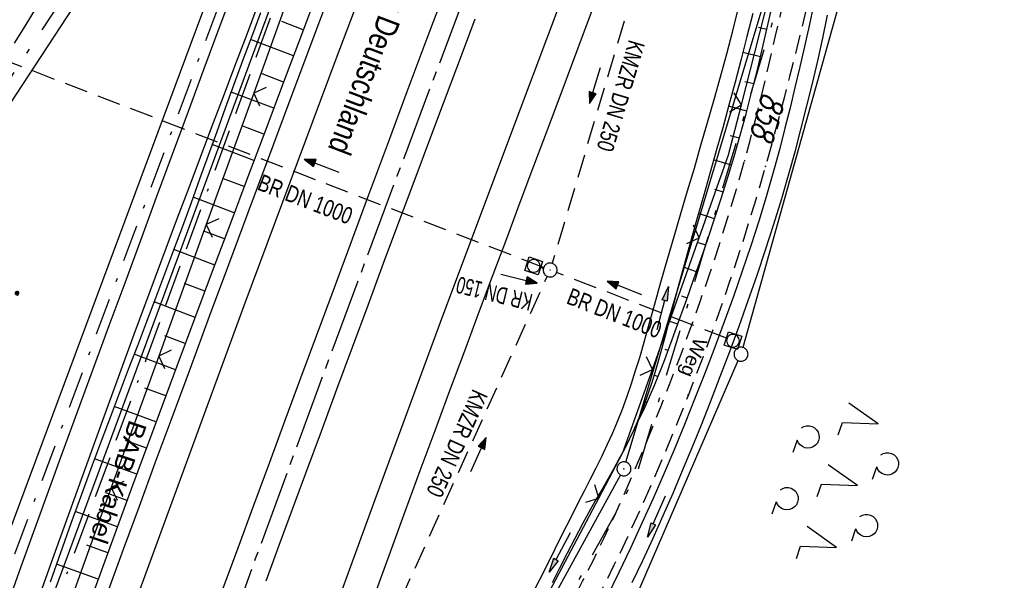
# Model space of a CAD drawing. Extents: x 511997 to 512565, y 475430 to 476399.
# Tile 18 of 32: x 512274 to 512380, y 475921 to 475981. Entities that reach past the tile are written whole.
import ezdxf
from ezdxf.enums import TextEntityAlignment as Align

# ---------------------------------------------------------------- set-up
doc = ezdxf.new("R2010")
doc.units = 0
doc.header["$LTSCALE"] = 10
doc.header["$MEASUREMENT"] = 0
for name, pattern in [('ACAD_ISO16W100', [73, 15, -6.5, 15, -6.5, 15, -7, 1, -7]), ('ACHSE', [5.5, 4, -0.5, 0.5, -0.5]), ('AUSGEZOGEN', [0]), ('LT00', [0]), ('LT08', [0.42, 0.2, -0.1, 0.02, -0.1]), ('LT11', [0.3, 0.2, -0.1]), ('STRICHLINIE2', [0.375, 0.25, -0.125])]:
    doc.linetypes.add(name, pattern=pattern)
doc.layers.get('0').update_dxf_attribs({"linetype": 'LT00'})
for name, color, linetype in [('-AX-020', 250, 'ACHSE'), ('-Halt-Pfeil', 4, 'LT00'), ('-Haltung', 182, 'STRICHLINIE2'), ('-Haltungsbeschriftung', 182, 'LT00'), ('BAB-KABEL', 220, 'ACAD_ISO16W100'), ('BAB-KABEL_TEXT', 221, 'Continuous'), ('BRD', 255, 'Continuous'), ('DFK_AB_L', 21, 'LT00'), ('DFK_AB_P', 7, 'LT00'), ('DFK_FLUR_NR', 250, 'LT00'), ('DFK_GZPKT', 250, 'LT00'), ('DFK_KATASTER', 250, 'LT00'), ('DFK_NUTZUNG', 250, 'LT00'), ('FELDWEG_TEXT', 1, 'Continuous'), ('GEMEINDEGRENZE', 3, 'LT08'), ('PFEIL', 140, 'AUSGEZOGEN'), ('STROM_UNTER', 80, 'LT08'), ('V89_AFBR_BAB', 250, 'LT00'), ('V89_BOESCH', 250, 'LT00'), ('V89_BOSCHUNG', 250, 'LT00'), ('V89_FELDWEG', 250, 'LT11'), ('V89_GRABEN', 250, 'LT00'), ('V89_KA_MULD', 182, 'LT00'), ('V89_KA_PRUF', 182, 'LT00'), ('V89_LD_MARK', 250, 'LT00'), ('V89_ZAUN', 40, 'LT00')]:
    doc.layers.add(name, color=color, linetype=linetype)
doc.styles.add('Beschrift', font='ARIAL.TTF')
doc.styles.add('Haltungsbeschriftung', font='ARIAL.TTF', dxfattribs={"width": 0.75})
doc.styles.get("Standard").update_dxf_attribs({"font": 'romans.shx'})

# ---------------------------------------------------------------- blocks, each defined once
blk = doc.blocks.new('SYMB7010')
at = {"color": 0, "linetype": 'ByBlock'}
for points in [[(-0.031408, 0.499213), (-0.093728, 0.49134), (-0.15457, 0.475719), (-0.212975, 0.452595), (-0.268021, 0.422333), (-0.31884, 0.385411), (-0.36463, 0.342411), (-0.40467, 0.29401), (-0.438329, 0.240973), (-0.465074, 0.184136), (-0.484486, 0.124395), (-0.496256, 0.062692), (-0.5002, 0)], [(-0.5002, 0), (-0.496256, -0.062692), (-0.484486, -0.124395), (-0.465075, -0.184136), (-0.438329, -0.240973), (-0.404671, -0.29401), (-0.36463, -0.342411), (-0.31884, -0.385411), (-0.268021, -0.422333), (-0.212975, -0.452595), (-0.154571, -0.475719), (-0.093728, -0.49134), (-0.031408, -0.499213), (0.031408, -0.499213)], [(0.5002, 0), (0.496256, 0.062692), (0.484485, 0.124395), (0.465074, 0.184136), (0.438329, 0.240973), (0.40467, 0.29401), (0.36463, 0.342411), (0.31884, 0.385411), (0.268021, 0.422333), (0.212975, 0.452595), (0.15457, 0.475719), (0.093728, 0.49134), (0.031408, 0.499213), (-0.031408, 0.499213)], [(0.031408, -0.499213), (0.093728, -0.491341), (0.15457, -0.475719), (0.212975, -0.452595), (0.268021, -0.422333), (0.31884, -0.385411), (0.36463, -0.342411), (0.404671, -0.294011), (0.438329, -0.240974), (0.465075, -0.184136), (0.484486, -0.124395), (0.496256, -0.062692), (0.500201, 0)]]:
    blk.add_lwpolyline(points, dxfattribs=at)
blk = doc.blocks.new('SYMB0003')
at = {"color": 0, "linetype": 'ByBlock'}
for p, q in [((-0.015712, 0), (0.010166, 0.012015)), ((0, -0.021257), (-0.015712, 0)), ((0.010166, 0.012015), (0, -0.021257))]:
    blk.add_line(p, q, dxfattribs=at)
for points in [[(-0.031395, 0.499013), (-0.093691, 0.491144), (-0.154509, 0.475528), (-0.21289, 0.452414), (-0.267913, 0.422164), (-0.318712, 0.385257), (-0.364484, 0.342274), (-0.404509, 0.293893), (-0.438154, 0.240877), (-0.464888, 0.184062), (-0.484292, 0.124345), (-0.496058, 0.062667), (-0.5, 0)], [(-0.5, 0), (-0.496058, -0.062667), (-0.484292, -0.124345), (-0.464888, -0.184062), (-0.438154, -0.240877), (-0.404509, -0.293893), (-0.364485, -0.342274), (-0.318712, -0.385257), (-0.267914, -0.422164), (-0.21289, -0.452414), (-0.154509, -0.475529), (-0.093691, -0.491144), (-0.031395, -0.499014), (0.031395, -0.499014)], [(0.5, 0), (0.496057, 0.062667), (0.484292, 0.124345), (0.464888, 0.184062), (0.438153, 0.240877), (0.404509, 0.293893), (0.364484, 0.342274), (0.318712, 0.385257), (0.267913, 0.422164), (0.21289, 0.452414), (0.154509, 0.475528), (0.093691, 0.491144), (0.031395, 0.499013), (-0.031395, 0.499013)], [(0.031395, -0.499014), (0.093691, -0.491144), (0.154509, -0.475529), (0.21289, -0.452414), (0.267914, -0.422164), (0.318712, -0.385257), (0.364485, -0.342274), (0.404509, -0.293893), (0.438154, -0.240877), (0.464889, -0.184062), (0.484292, -0.124345), (0.496058, -0.062667), (0.5, 0)]]:
    blk.add_lwpolyline(points, dxfattribs=at)
blk = doc.blocks.new('SYMB0011')
at = {"color": 0, "linetype": 'ByBlock'}
for p, q in [((0.5, 0), (-0.5, 0)), ((0, 0.5), (0, -0.5))]:
    blk.add_line(p, q, dxfattribs=at)
blk = doc.blocks.new('SYMB1210')
at = {"color": 0, "linetype": 'ByBlock'}
blk.add_line((0.018815, -0.179014), (0.055623, -0.17119), dxfattribs=at)
for points in [[(-0.2, -0.2), (-0.2, 0.2), (0.2, 0.2), (0.2, -0.2), (-0.2, -0.2)], [(0.018815, 0.179014), (-0.018815, 0.179014), (-0.055623, 0.17119), (-0.09, 0.155885), (-0.120444, 0.133766), (-0.145623, 0.105801), (-0.164438, 0.073213), (-0.176067, 0.037424), (-0.18, 0)], [(-0.18, 0), (-0.176067, -0.037424), (-0.164438, -0.073213), (-0.145623, -0.105801), (-0.120444, -0.133766), (-0.09, -0.155885), (-0.055623, -0.17119), (-0.018815, -0.179014), (0.018815, -0.179014)], [(0.18, 0), (0.176067, 0.037424), (0.164438, 0.073213), (0.145623, 0.105801), (0.120444, 0.133766), (0.09, 0.155885), (0.055623, 0.17119), (0.018815, 0.179014)], [(0.055623, -0.17119), (0.09, -0.155885), (0.120444, -0.133766), (0.145623, -0.105801), (0.164438, -0.073213), (0.176067, -0.037424), (0.18, 0)]]:
    blk.add_lwpolyline(points, dxfattribs=at)
blk = doc.blocks.new('SYMB0024')
at = {"color": 0, "linetype": 'ByBlock'}
for p, q in [((-0.5, 0.5), (0, 0)), ((0, 0), (0.5, 0.5))]:
    blk.add_line(p, q, dxfattribs=at)
blk = doc.blocks.new('Pfreil3')
at = {"layer": 'PFEIL'}
blk.add_hatch(color=256, dxfattribs=at).paths.add_polyline_path([(-1.55, 0.27), (-1.55, -0.27), (0, 0)])
for p, q in [((-1.55, 0), (-4.83, 0)), ((-1.55, -0.27), (-1.55, 0.27)), ((-1.55, 0.27), (0, 0)), ((0, 0), (-1.55, -0.27))]:
    blk.add_line(p, q, dxfattribs=at)
blk = doc.blocks.new('SYMB7200')
at = {"color": 0, "linetype": 'ByBlock'}
for p, q in [((-0.255, 0.315), (-0.115, 0.315)), ((0.445, 0.315), (0.585, 0.315)), ((0, 0.185), (-0.11, -0.185)), ((0.7, 0.185), (0.59, -0.185)), ((-0.255, -0.585), (-0.115, -0.585)), ((0.445, -0.585), (0.585, -0.585))]:
    blk.add_line(p, q, dxfattribs=at)
for points in [[(-0.393816, 0.316692), (-0.416239, 0.337055), (-0.432849, 0.362384), (-0.442589, 0.391064), (-0.444836, 0.42127), (-0.439449, 0.451077), (-0.426769, 0.478585), (-0.407606, 0.502042), (-0.38318, 0.519953), (-0.355047, 0.531177), (-0.325, 0.535), (-0.294953, 0.531177), (-0.26682, 0.519953), (-0.242394, 0.502042), (-0.223231, 0.478585), (-0.210551, 0.451077), (-0.205164, 0.42127), (-0.207411, 0.391064), (-0.21715, 0.362383), (-0.233761, 0.337055), (-0.256184, 0.316692)], [(0.306184, 0.316692), (0.283761, 0.337055), (0.267151, 0.362383), (0.257411, 0.391064), (0.255164, 0.42127), (0.260551, 0.451077), (0.273231, 0.478585), (0.292394, 0.502042), (0.31682, 0.519953), (0.344953, 0.531177), (0.375, 0.535), (0.405047, 0.531177), (0.43318, 0.519953), (0.457606, 0.502041), (0.476769, 0.478585), (0.489449, 0.451077), (0.494836, 0.42127), (0.492589, 0.391064), (0.48285, 0.362383), (0.466239, 0.337055), (0.443816, 0.316692)], [(-0.45, -0.185), (-0.59, -0.185), (-0.7, 0.185), (-0.81, -0.185)], [(0.25, -0.185), (0.11, -0.185), (0, 0.185)], [(0.95, -0.185), (0.81, -0.185), (0.7, 0.185)], [(-0.393815, -0.583308), (-0.416239, -0.562945), (-0.432849, -0.537616), (-0.442589, -0.508936), (-0.444836, -0.47873), (-0.439448, -0.448923), (-0.426769, -0.421415), (-0.407606, -0.397958), (-0.38318, -0.380047), (-0.355047, -0.368823), (-0.325, -0.365), (-0.294953, -0.368823), (-0.26682, -0.380047), (-0.242394, -0.397959), (-0.223231, -0.421415), (-0.210551, -0.448923), (-0.205164, -0.47873), (-0.207411, -0.508936), (-0.217151, -0.537617), (-0.233761, -0.562945), (-0.256184, -0.583308)], [(0.306185, -0.583308), (0.283761, -0.562945), (0.267151, -0.537616), (0.257411, -0.508936), (0.255164, -0.47873), (0.260552, -0.448923), (0.273231, -0.421415), (0.292394, -0.397958), (0.31682, -0.380047), (0.344953, -0.368823), (0.375, -0.365), (0.405047, -0.368823), (0.43318, -0.380047), (0.457606, -0.397959), (0.476769, -0.421415), (0.489449, -0.448923), (0.494836, -0.47873), (0.492589, -0.508936), (0.482849, -0.537617), (0.466239, -0.562945), (0.443815, -0.583308)]]:
    blk.add_lwpolyline(points, dxfattribs=at)
blk = doc.blocks.new('Ackerland7')
at = {"layer": 'DFK_NUTZUNG', "color": 0, "linetype": 'ByBlock'}
for p, q in [((-4, 3.93), (-4, 3.67)), ((-3.95, 3.63), (-3.95, 3.97)), ((-3.9, 3.99), (-3.9, 3.61)), ((-3.85, 3.6), (-3.85, 4)), ((-3.8, 3.99), (-3.8, 3.61)), ((-3.75, 3.63), (-3.75, 3.97)), ((-3.7, 3.93), (-3.7, 3.67)), ((-3.65, 3.8), (-3.65, 3.8)), ((3.7, 3.93), (3.7, 3.67)), ((3.75, 3.63), (3.75, 3.97)), ((3.8, 3.99), (3.8, 3.61)), ((3.85, 3.6), (3.85, 4)), ((3.9, 3.99), (3.9, 3.61)), ((3.95, 3.63), (3.95, 3.97)), ((4, 3.93), (4, 3.67)), ((4.05, 3.8), (4.05, 3.8)), ((-7.85, 0.13), (-7.85, -0.13)), ((-7.8, -0.17), (-7.8, 0.17)), ((-7.75, 0.19), (-7.75, -0.19)), ((-7.7, -0.2), (-7.7, 0.2)), ((-7.65, 0.19), (-7.65, -0.19)), ((-7.6, -0.17), (-7.6, 0.17)), ((-7.55, 0.13), (-7.55, -0.13)), ((-7.5, 0), (-7.5, 0)), ((-0.15, 0.13), (-0.15, -0.13)), ((-0.1, -0.17), (-0.1, 0.17)), ((-0.05, 0.19), (-0.05, -0.19)), ((0, -0.2), (0, 0.2)), ((0.05, 0.19), (0.05, -0.19)), ((0.1, -0.17), (0.1, 0.17)), ((0.15, 0.13), (0.15, -0.13)), ((0.2, 0), (0.2, 0)), ((7.55, 0.13), (7.55, -0.13)), ((7.6, -0.17), (7.6, 0.17)), ((7.65, 0.19), (7.65, -0.19)), ((7.7, -0.2), (7.7, 0.2)), ((7.75, 0.19), (7.75, -0.19)), ((7.8, -0.17), (7.8, 0.17)), ((7.85, 0.13), (7.85, -0.13)), ((7.9, 0), (7.9, 0)), ((-4, -3.67), (-4, -3.93)), ((-3.95, -3.97), (-3.95, -3.63)), ((-3.9, -3.61), (-3.9, -3.99)), ((-3.85, -4), (-3.85, -3.6)), ((-3.8, -3.61), (-3.8, -3.99)), ((-3.75, -3.97), (-3.75, -3.63)), ((-3.7, -3.67), (-3.7, -3.93)), ((-3.65, -3.8), (-3.65, -3.8)), ((3.7, -3.67), (3.7, -3.93)), ((3.75, -3.97), (3.75, -3.63)), ((3.8, -3.61), (3.8, -3.99)), ((3.85, -4), (3.85, -3.6)), ((3.9, -3.61), (3.9, -3.99)), ((3.95, -3.97), (3.95, -3.63)), ((4, -3.67), (4, -3.93)), ((4.05, -3.8), (4.05, -3.8))]:
    blk.add_line(p, q, dxfattribs=at)
for points in [[(-3.65, 3.8), (-3.67, 3.89), (-3.73, 3.96), (-3.81, 3.99), (-3.89, 3.99), (-3.97, 3.96), (-4.03, 3.89), (-4.05, 3.8), (-4.03, 3.71), (-3.97, 3.64), (-3.89, 3.6), (-3.81, 3.6), (-3.73, 3.64), (-3.67, 3.71), (-3.65, 3.8)], [(4.05, 3.8), (4.03, 3.89), (3.97, 3.96), (3.89, 3.99), (3.81, 3.99), (3.73, 3.96), (3.67, 3.89), (3.65, 3.8), (3.67, 3.71), (3.73, 3.64), (3.81, 3.61), (3.89, 3.61), (3.97, 3.64), (4.03, 3.71), (4.05, 3.8)], [(-7.5, 0), (-7.52, 0.09), (-7.58, 0.16), (-7.66, 0.19), (-7.74, 0.19), (-7.82, 0.16), (-7.88, 0.09), (-7.9, 0)], [(0.2, 0), (0.18, 0.09), (0.12, 0.16), (0.04, 0.19), (-0.04, 0.19), (-0.12, 0.16), (-0.18, 0.09), (-0.2, 0)], [(-0.2, 0), (-0.18, -0.09), (-0.12, -0.16), (-0.04, -0.19), (0.04, -0.19), (0.12, -0.16), (0.18, -0.09), (0.2, 0)], [(7.9, 0), (7.88, 0.09), (7.82, 0.16), (7.74, 0.19), (7.66, 0.19), (7.58, 0.16), (7.52, 0.09), (7.5, 0)], [(7.5, 0), (7.52, -0.09), (7.58, -0.16), (7.66, -0.19), (7.74, -0.19), (7.82, -0.16), (7.88, -0.09), (7.9, 0)], [(-7.9, 0), (-7.88, -0.09), (-7.82, -0.16), (-7.74, -0.19), (-7.66, -0.19), (-7.58, -0.16), (-7.52, -0.09), (-7.5, 0)], [(-3.65, -3.8), (-3.67, -3.71), (-3.73, -3.64), (-3.81, -3.61), (-3.89, -3.61), (-3.97, -3.64), (-4.03, -3.71), (-4.05, -3.8), (-4.03, -3.89), (-3.97, -3.96), (-3.89, -3.99), (-3.81, -3.99), (-3.73, -3.96), (-3.67, -3.89), (-3.65, -3.8)], [(4.05, -3.8), (4.03, -3.71), (3.97, -3.64), (3.89, -3.61), (3.81, -3.61), (3.73, -3.64), (3.67, -3.71), (3.65, -3.8), (3.67, -3.89), (3.73, -3.96), (3.81, -3.99), (3.89, -3.99), (3.97, -3.96), (4.03, -3.89), (4.05, -3.8)]]:
    blk.add_lwpolyline(points, dxfattribs=at)
blk = doc.blocks.new('SYMB0070')
at = {"color": 0, "linetype": 'ByBlock'}
for p, q in [((-0.5, 0), (0.2, 0)), ((0.5, 0), (0.2, 0.1)), ((0.2, 0.1), (0.2, 0)), ((0.468, 0), (0.21, 0.086)), ((0.21, 0.086), (0.21, -0.086)), ((0.21, -0.086), (0.468, 0)), ((0.22, -0.072), (0.437, 0)), ((0.23, -0.058), (0.405, 0)), ((0.24, -0.045), (0.374, 0)), ((0.342, 0), (0.25, 0.031)), ((0.25, 0.031), (0.25, -0.031)), ((0.25, -0.031), (0.342, 0)), ((0.26, -0.017), (0.31, 0)), ((0.27, -0.003), (0.279, 0))]:
    blk.add_line(p, q, dxfattribs=at)
for points in [[(0.2, 0), (0.2, -0.1), (0.5, 0)], [(0.437, 0), (0.22, 0.072), (0.22, -0.072)], [(0.405, 0), (0.23, 0.058), (0.23, -0.058)], [(0.374, 0), (0.24, 0.045), (0.24, -0.045)], [(0.31, 0), (0.26, 0.017), (0.26, -0.017)], [(0.279, 0), (0.27, 0.003), (0.27, -0.003)]]:
    blk.add_lwpolyline(points, dxfattribs=at)

msp = doc.modelspace()

# ---------------------------------------------------------------- linework, layer by layer
at = {"layer": '-AX-020', "ltscale": 0.2, "flags": 128}
msp.add_lwpolyline([(512469.63, 476339.09), (512464.81, 476328.44), (512455.84, 476308.46), (512446.94, 476288.44), (512438.12, 476268.39), (512429.37, 476248.31), (512420.69, 476228.2), (512412.09, 476208.05), (512403.56, 476187.88), (512395.11, 476167.67), (512386.72, 476147.43), (512378.42, 476127.17), (512370.18, 476106.87), (512362.02, 476086.54), (512353.94, 476066.18), (512345.92, 476045.79), (512337.99, 476025.38), (512330.13, 476004.93), (512322.34, 475984.46), (512314.63, 475963.96), (512306.99, 475943.43), (512299.43, 475922.87), (512291.94, 475902.28), (512284.53, 475881.67), (512277.19, 475861.03), (512269.93, 475840.36), (512262.74, 475819.67), (512255.63, 475798.95), (512248.6, 475778.21), (512241.64, 475757.44), (512234.76, 475736.64), (512227.95, 475715.82), (512221.22, 475694.97), (512214.57, 475674.11), (512207.99, 475653.21), (512201.49, 475632.29), (512200.13, 475627.89), (512194.28, 475608.79), (512188.5, 475589.67), (512182.78, 475570.54), (512177.14, 475551.38), (512171.56, 475532.2), (512166.05, 475513.01), (512160.62, 475493.79), (512155.26, 475474.55), (512153.85, 475469.41)], dxfattribs=at)
at = {"layer": '-Haltung'}
for p, q in [((512347.6, 476009.35), (512331.29, 475954.61)), ((512330.38, 475954.16), (512272.63, 475976.38)), ((512330.04, 475954.15), (512330.35, 475954.07)), ((512310.4, 475908.23), (512330.77, 475953.21)), ((512350.01, 475946.57), (512331.78, 475953.62))]:
    msp.add_line(p, q, dxfattribs=at)
at = {"layer": 'BAB-KABEL', "ltscale": 0.03, "flags": 128}
msp.add_lwpolyline([(512451.51, 476345.21), (512438.56, 476315.94), (512418.18, 476270.12), (512378.72, 476177.83), (512359.89, 476131.36), (512341.35, 476084.78), (512322.58, 476038.31), (512304.82, 475991.34), (512287.68, 475944.24), (512270.28, 475897.17), (512254.12, 475849.7), (512237.77, 475802.28), (512221.53, 475754.82), (512205.86, 475707.19), (512190.78, 475659.38), (512175.78, 475611.52), (512161.52, 475563.42), (512145.69, 475515.8), (512137.73, 475496.07), (512132.8, 475476.53)], dxfattribs=at)
at = {"layer": 'DFK_AB_L'}
for p, q in [((512317.38, 476026.45), (512276.4, 475915.43)), ((512339.22, 475933.26), (512364.46, 476017.43)), ((512321.18, 475900.03), (512338.64, 475931.88))]:
    msp.add_line(p, q, dxfattribs=at)
at = {"layer": 'DFK_KATASTER'}
for p, q in [((512269.97, 475917.62), (512311.44, 476029.04)), ((512371.19, 476014.98), (512351.77, 475945.57)), ((512244.72, 475928.34), (512288.72, 475995.59)), ((512336.55, 475910.11), (512351.27, 475944.16))]:
    msp.add_line(p, q, dxfattribs=at)
at = {"layer": 'GEMEINDEGRENZE', "ltscale": 2.5, "flags": 128}
msp.add_lwpolyline([(512284.95, 475477), (512267.81, 475490.73), (512251.31, 475522.19), (512242.37, 475555.3), (512229.97, 475584.98), (512227.01, 475610.4), (512238.86, 475661.14), (512275.55, 475791.69), (512297.96, 475860.4), (512299.32, 475864.34), (512322.1, 475898.59), (512340.39, 475931.96), (512366.59, 476019.31), (512318.09, 476028.59), (512312.28, 476031.12), (512305.69, 476033.81), (512287.82, 475996.96), (512243.16, 475928.69), (512232.75, 475919.29), (512200.58, 475820.9), (512193.73, 475799.02), (512174.8, 475704.06), (512153.08, 475591.51), (512137.53, 475520.72), (512131.52, 475505.41), (512122.11, 475480.14)], dxfattribs=at)
at = {"layer": 'STROM_UNTER', "ltscale": 2, "flags": 128}
msp.add_lwpolyline([(512446.37, 476346.95), (512441.89, 476337.52), (512422.54, 476294.31), (512409.88, 476265.15), (512403.87, 476251.37), (512398.74, 476239.7), (512387.19, 476212.42), (512377.33, 476188.66), (512363.53, 476155.45), (512355.32, 476135.55), (512344.46, 476108.79), (512339.24, 476095.98), (512321.54, 476050.79), (512313.7, 476028.7), (512300.89, 475996.83), (512277.43, 475933.71), (512263.45, 475896.17), (512257.64, 475879.29), (512247.91, 475851.33), (512241.34, 475831.49), (512239.16, 475825.05), (512227.45, 475790.8), (512213.66, 475750.66), (512199.44, 475707.54), (512188.93, 475674.4), (512180.51, 475646.83), (512162.54, 475589.79), (512151.76, 475558.72), (512137.69, 475518.75), (512131.72, 475500.22), (512126.24, 475478.75)], dxfattribs=at)
at = {"layer": 'V89_AFBR_BAB'}
for points in [[(512283.61, 475919.31), (512285.3, 475923.93), (512287, 475928.55), (512288.7, 475933.17), (512290.41, 475937.78), (512292.47, 475943.35), (512294.53, 475948.92), (512296.59, 475954.49), (512298.66, 475960.06), (512300.84, 475965.91), (512303.02, 475971.76), (512305.21, 475977.61), (512307.4, 475983.45), (512310.33, 475991.22), (512313.26, 475998.98), (512316.21, 476006.74), (512318.03, 476011.51), (512319.86, 476016.28), (512321.68, 476021.05), (512323.52, 476025.82), (512325.36, 476030.59), (512327.1, 476035.05), (512328.84, 476039.52), (512330.59, 476043.98)], [(512319.99, 476043.4), (512316.87, 476035.47), (512313.77, 476027.55), (512310.69, 476019.63), (512307.62, 476011.7), (512304.58, 476003.76), (512302.33, 475997.86), (512300.08, 475991.94), (512297.85, 475986.03), (512295.63, 475980.11), (512293.92, 475975.5), (512292.21, 475970.89), (512290.5, 475966.28), (512288.8, 475961.67), (512287.1, 475957.06), (512285.41, 475952.48), (512283.72, 475947.89), (512282.04, 475943.31), (512280.35, 475938.73), (512278.67, 475934.14), (512277.2, 475930.11), (512275.73, 475926.07), (512274.27, 475922.03), (512272.82, 475917.99)], [(512320.08, 475984.63), (512317.86, 475978.73), (512315.71, 475973.01), (512313.57, 475967.28), (512311.43, 475961.56), (512309.31, 475955.83), (512307.63, 475951.31), (512305.96, 475946.79), (512304.28, 475942.27), (512302.61, 475937.74), (512300.94, 475933.22), (512299.24, 475928.62), (512297.54, 475924.01), (512295.85, 475919.41)], [(512274.62, 475914.3), (512277.98, 475923.72), (512281.37, 475933.12), (512283.05, 475937.75), (512284.74, 475942.37), (512286.44, 475946.99), (512288.15, 475951.61), (512289.87, 475956.22), (512291.09, 475959.48), (512292.32, 475962.74), (512293.55, 475965.99), (512294.78, 475969.25), (512296.01, 475972.51), (512297.24, 475975.76), (512298.47, 475979.02), (512299.74, 475982.4)], [(512335.99, 475982.87), (512334.74, 475979.52), (512333.49, 475976.16), (512332.23, 475972.81), (512330.77, 475968.92), (512329.31, 475965.03), (512327.84, 475961.14), (512326.38, 475957.25), (512324.92, 475953.36), (512323.46, 475949.47), (512321.87, 475945.18), (512320.28, 475940.9), (512318.69, 475936.61), (512317.11, 475932.31), (512315.53, 475928.02), (512313.76, 475923.21), (512312, 475918.4)], [(512300.59, 475920.51), (512302.01, 475924.36), (512303.43, 475928.21), (512304.85, 475932.07), (512306.52, 475936.58), (512308.19, 475941.1), (512309.86, 475945.61), (512311.53, 475950.13), (512313.21, 475954.64), (512314.63, 475958.45), (512316.06, 475962.26), (512317.49, 475966.08), (512318.92, 475969.89), (512320.34, 475973.7), (512321.77, 475977.51), (512323.02, 475980.86)]]:
    msp.add_lwpolyline(points, dxfattribs=at)
at = {"layer": 'V89_BOESCH'}
for points in [[(512306.29, 475984.24), (512304.38, 475979.15), (512302.47, 475974.07), (512300.55, 475968.98), (512298.63, 475963.9), (512296.72, 475958.82), (512294.81, 475953.73), (512292.9, 475948.64), (512291, 475943.55), (512289.1, 475938.46), (512286.25, 475930.75), (512283.42, 475923.02), (512280.6, 475915.3)], [(512340.13, 475936.88), (512341.27, 475939.21), (512342.33, 475941.58), (512343.3, 475943.99), (512344.18, 475946.43), (512344.97, 475948.6), (512345.75, 475950.77), (512346.52, 475952.94), (512347.28, 475955.12), (512348.03, 475957.29), (512348.77, 475959.48), (512349.48, 475961.67), (512350.17, 475963.86), (512350.83, 475966.07), (512351.49, 475968.35), (512352.11, 475970.64), (512352.71, 475972.94), (512353.29, 475975.25), (512353.85, 475977.56), (512354.39, 475979.88), (512354.93, 475982.2)], [(512273.57, 475978.25), (512274.71, 475980.07), (512275.84, 475981.9)], [(512299.99, 475981.5), (512299.01, 475978.88), (512298.06, 475976.34), (512297.13, 475973.81), (512296.21, 475971.26), (512295.29, 475968.72), (512294.37, 475966.18), (512293.45, 475963.64), (512292.53, 475961.09), (512291.6, 475958.56), (512290.66, 475956.02), (512289.7, 475953.45), (512288.73, 475950.88), (512287.75, 475948.32), (512286.78, 475945.76), (512285.8, 475943.19), (512284.82, 475940.63), (512283.84, 475938.07), (512282.87, 475935.5), (512281.92, 475932.93), (512280.77, 475929.8), (512279.63, 475926.66), (512278.51, 475923.52), (512277.4, 475920.38)]]:
    msp.add_lwpolyline(points, dxfattribs=at)
at = {"layer": 'V89_BOSCHUNG'}
for p, q in [((512304.58, 475979.69), (512302.27, 475980.56)), ((512354.35, 475979.71), (512353.43, 475979.93)), ((512303.52, 475976.88), (512298.91, 475978.63)), ((512353.66, 475976.78), (512351.77, 475977.24)), ((512302.47, 475974.07), (512300.17, 475974.94)), ((512352.94, 475973.86), (512351.98, 475974.11)), ((512301.41, 475971.27), (512296.84, 475973)), ((512352.19, 475970.94), (512350.24, 475971.47)), ((512300.35, 475968.46), (512298.08, 475969.32)), ((512351.4, 475968.04), (512350.42, 475968.31)), ((512299.29, 475965.65), (512294.8, 475967.35)), ((512350.56, 475965.15), (512348.63, 475965.71)), ((512298.24, 475962.84), (512296.01, 475963.69)), ((512349.67, 475962.26), (512348.75, 475962.55)), ((512297.18, 475960.04), (512292.75, 475961.71)), ((512348.74, 475959.39), (512347.01, 475959.97)), ((512296.12, 475957.23), (512293.92, 475958.06)), ((512295.07, 475954.42), (512290.68, 475956.08)), ((512347.78, 475956.54), (512346.99, 475956.82)), ((512346.79, 475953.71), (512345.4, 475954.2)), ((512294.01, 475951.61), (512291.82, 475952.44)), ((512345.79, 475950.88), (512345.2, 475951.09)), ((512292.96, 475948.8), (512288.57, 475950.46)), ((512344.77, 475948.06), (512343.83, 475948.39)), ((512291.91, 475945.99), (512289.71, 475946.83)), ((512343.76, 475945.23), (512343.41, 475945.35)), ((512290.86, 475943.18), (512286.43, 475944.86)), ((512342.68, 475942.43), (512342.23, 475942.6)), ((512289.82, 475940.38), (512287.59, 475941.21)), ((512288.77, 475937.58), (512284.29, 475939.23)), ((512341.48, 475939.67), (512341.38, 475939.71)), ((512340.18, 475936.98), (512340.17, 475936.99)), ((512287.74, 475934.77), (512285.48, 475935.6)), ((512286.7, 475931.96), (512282.17, 475933.61)), ((512285.66, 475929.14), (512283.4, 475929.97)), ((512284.63, 475926.33), (512280.11, 475927.97)), ((512283.59, 475923.51), (512281.34, 475924.33)), ((512282.57, 475920.69), (512278.09, 475922.32))]:
    msp.add_line(p, q, dxfattribs=at)
at = {"layer": 'V89_FELDWEG', "flags": 128}
for points in [[(512211.53, 475576.7), (512212.59, 475578.85), (512213.65, 475580.99), (512214.71, 475583.13), (512215.75, 475585.28), (512216.79, 475587.43), (512217.81, 475589.59), (512218.82, 475591.76), (512219.81, 475593.93), (512220.77, 475596.12), (512221.72, 475598.31), (512222.86, 475601.08), (512223.96, 475603.87), (512225.02, 475606.68), (512226.03, 475609.51), (512226.98, 475612.35), (512227.88, 475615.21), (512228.71, 475618.08), (512229.49, 475620.98), (512229.98, 475622.95), (512230.45, 475624.92), (512230.89, 475626.91), (512231.32, 475628.89), (512231.72, 475630.88), (512232.12, 475632.88), (512232.51, 475634.87), (512232.89, 475636.87), (512233.27, 475638.87), (512233.65, 475640.87), (512234.04, 475642.86), (512234.43, 475644.86), (512234.84, 475646.85), (512235.27, 475648.83), (512235.84, 475651.39), (512236.44, 475653.94), (512237.07, 475656.49), (512237.71, 475659.03), (512238.38, 475661.56), (512239.06, 475664.09), (512239.75, 475666.62), (512240.45, 475669.15), (512241.15, 475671.68), (512241.86, 475674.2), (512243.44, 475679.9), (512245, 475685.6), (512246.55, 475691.3), (512248.09, 475697), (512249.63, 475702.71), (512250.52, 475706.06), (512251.42, 475709.42), (512252.31, 475712.78), (512253.21, 475716.14), (512254.11, 475719.49), (512255.01, 475722.85), (512255.93, 475726.2), (512256.85, 475729.55), (512258.36, 475735), (512259.91, 475740.44), (512261.48, 475745.88), (512263.07, 475751.31), (512264.68, 475756.73), (512265.56, 475759.62), (512266.43, 475762.51), (512267.31, 475765.39), (512268.18, 475768.28), (512269.05, 475771.17), (512269.92, 475774.06), (512270.78, 475776.96), (512271.63, 475779.85), (512272.46, 475782.75), (512273.29, 475785.66), (512273.99, 475788.2), (512274.69, 475790.75), (512275.37, 475793.3), (512276.06, 475795.85), (512276.74, 475798.4), (512277.42, 475800.95), (512278.11, 475803.5), (512278.81, 475806.05), (512279.51, 475808.6), (512280.23, 475811.14), (512280.97, 475813.67), (512281.87, 475816.66), (512282.79, 475819.65), (512283.73, 475822.63), (512284.69, 475825.6), (512285.67, 475828.57), (512286.67, 475831.54), (512287.68, 475834.5), (512288.7, 475837.46), (512289.73, 475840.42), (512290.43, 475842.41), (512291.14, 475844.41), (512291.85, 475846.4), (512292.58, 475848.39), (512293.32, 475850.37), (512294.07, 475852.34), (512294.85, 475854.31), (512295.65, 475856.26), (512296.47, 475858.2), (512297.33, 475860.13), (512298.21, 475862.05), (512299.13, 475863.94), (512300.15, 475865.93), (512301.19, 475867.9), (512302.28, 475869.84), (512303.4, 475871.78), (512304.54, 475873.69), (512305.71, 475875.59), (512306.91, 475877.48), (512308.12, 475879.35), (512309.42, 475881.32), (512310.74, 475883.29), (512312.07, 475885.24), (512313.4, 475887.19), (512314.75, 475889.13), (512316.09, 475891.07), (512317.44, 475893.01), (512318.79, 475894.95), (512320.12, 475896.9), (512321.54, 475898.98), (512322.94, 475901.07), (512324.33, 475903.17), (512325.69, 475905.28), (512327.04, 475907.41), (512328.37, 475909.54), (512329.67, 475911.7), (512330.94, 475913.86), (512332.19, 475916.05), (512333.4, 475918.25), (512334.57, 475920.47), (512335.73, 475922.75), (512336.85, 475925.06), (512337.94, 475927.38), (512339, 475929.72), (512340.03, 475932.07), (512341.02, 475934.43), (512342, 475936.81), (512342.95, 475939.19), (512343.89, 475941.59), (512345.02, 475944.55), (512346.12, 475947.52), (512347.18, 475950.51), (512348.22, 475953.51), (512349.22, 475956.51), (512350.17, 475959.53), (512351.09, 475962.56), (512351.95, 475965.61), (512352.55, 475967.81), (512353.12, 475970.02), (512353.67, 475972.23), (512354.21, 475974.45), (512354.74, 475976.67), (512355.25, 475978.89), (512355.76, 475981.12), (512356.26, 475983.35), (512356.77, 475985.58), (512357.27, 475987.8), (512357.78, 475990.03), (512358.32, 475992.33), (512358.87, 475994.63), (512359.44, 475996.92), (512360.03, 475999.21), (512360.64, 476001.49), (512361.28, 476003.76), (512361.94, 476006.02), (512362.65, 476008.27), (512363.39, 476010.51), (512364.1, 476012.52), (512364.84, 476014.52), (512365.61, 476016.52), (512366.4, 476018.5), (512367.22, 476020.48), (512368.06, 476022.45), (512368.91, 476024.42), (512369.77, 476026.38), (512370.64, 476028.33), (512371.52, 476030.29), (512372.4, 476032.24), (512373.29, 476034.2), (512374.05, 476035.89), (512374.8, 476037.58), (512375.55, 476039.28), (512376.28, 476040.98), (512376.99, 476042.69), (512377.69, 476044.4), (512378.36, 476046.12), (512379.01, 476047.85), (512379.62, 476049.59), (512380.29, 476051.59), (512380.91, 476053.61), (512381.49, 476055.63), (512382.04, 476057.67), (512382.56, 476059.71), (512383.06, 476061.77), (512383.53, 476063.83), (512383.98, 476065.89), (512384.41, 476067.96), (512384.8, 476069.87), (512385.18, 476071.77), (512385.56, 476073.68), (512385.93, 476075.59), (512386.31, 476077.5), (512386.69, 476079.4), (512387.09, 476081.3), (512387.49, 476083.2), (512387.92, 476085.09), (512388.36, 476086.98), (512388.82, 476088.87), (512389.49, 476091.43), (512390.21, 476093.98), (512390.97, 476096.52), (512391.76, 476099.04), (512392.59, 476101.56), (512393.45, 476104.07), (512394.34, 476106.57), (512395.25, 476109.06), (512396.36, 476112.01), (512397.49, 476114.94), (512398.65, 476117.86), (512399.83, 476120.78), (512401.03, 476123.69), (512402.25, 476126.59), (512403.49, 476129.48), (512404.73, 476132.36), (512405.99, 476135.25), (512407.26, 476138.13), (512408.53, 476141), (512409.81, 476143.88), (512411.09, 476146.75), (512412.37, 476149.62), (512413.64, 476152.5), (512414.92, 476155.37), (512416.46, 476158.88), (512417.99, 476162.39), (512419.52, 476165.9), (512421.05, 476169.41), (512422.57, 476172.92), (512424.1, 476176.44), (512425.63, 476179.95), (512427.41, 476184.03), (512429.2, 476188.11), (512431, 476192.19), (512432.79, 476196.27), (512434.59, 476200.34), (512436.39, 476204.42), (512437.79, 476207.6), (512439.18, 476210.78), (512440.57, 476213.96), (512441.95, 476217.15), (512443.32, 476220.34), (512444.68, 476223.54), (512446.02, 476226.74), (512447.34, 476229.95), (512448.37, 476232.47), (512449.38, 476234.99), (512450.39, 476237.52), (512451.39, 476240.04), (512452.39, 476242.57), (512453.4, 476245.1), (512454.4, 476247.62), (512455.42, 476250.14), (512456.45, 476252.66), (512457.49, 476255.17), (512458.55, 476257.67), (512459.54, 476259.97), (512460.54, 476262.27), (512461.56, 476264.56), (512462.58, 476266.84), (512463.61, 476269.13), (512464.65, 476271.41), (512465.68, 476273.69), (512466.72, 476275.97), (512467.75, 476278.26), (512468.77, 476280.55), (512469.79, 476282.84), (512470.88, 476285.34), (512471.96, 476287.84), (512473.03, 476290.35), (512474.1, 476292.86), (512475.16, 476295.38), (512476.21, 476297.89), (512477.27, 476300.41), (512478.33, 476302.92), (512479.4, 476305.43), (512480.47, 476307.94), (512481.66, 476310.68), (512482.85, 476313.42), (512484.05, 476316.15), (512485.26, 476318.89), (512486.47, 476321.62), (512487.68, 476324.35), (512488.89, 476327.08), (512490.1, 476329.81), (512491, 476331.86)], [(512493.03, 476331.18), (512492.16, 476329.12), (512491.01, 476326.39), (512489.88, 476323.66), (512488.74, 476320.93), (512487.61, 476318.19), (512486.48, 476315.46), (512485.34, 476312.73), (512484.2, 476310), (512483.05, 476307.27), (512481.7, 476304.1), (512480.33, 476300.93), (512478.94, 476297.77), (512477.55, 476294.61), (512476.15, 476291.46), (512474.74, 476288.31), (512473.32, 476285.16), (512471.9, 476282.02), (512470.62, 476279.19), (512469.33, 476276.36), (512468.05, 476273.53), (512466.78, 476270.69), (512465.51, 476267.86), (512464.25, 476265.02), (512463.01, 476262.17), (512461.78, 476259.32), (512460.57, 476256.45), (512459.55, 476253.98), (512458.53, 476251.51), (512457.53, 476249.03), (512456.54, 476246.54), (512455.55, 476244.05), (512454.56, 476241.57), (512453.58, 476239.08), (512452.59, 476236.59), (512451.6, 476234.1), (512450.6, 476231.62), (512449.59, 476229.14), (512448.42, 476226.3), (512447.23, 476223.47), (512446.04, 476220.64), (512444.83, 476217.82), (512443.61, 476215), (512442.39, 476212.18), (512441.16, 476209.37), (512439.94, 476206.55), (512438.71, 476203.74), (512436.89, 476199.57), (512435.08, 476195.4), (512433.26, 476191.22), (512431.45, 476187.05), (512429.64, 476182.88), (512427.82, 476178.71), (512425.69, 476173.85), (512423.56, 476168.99), (512421.43, 476164.13), (512419.29, 476159.28), (512417.15, 476154.42), (512415.6, 476150.9), (512414.04, 476147.37), (512412.5, 476143.84), (512410.96, 476140.31), (512409.42, 476136.78), (512407.9, 476133.24), (512406.39, 476129.69), (512404.9, 476126.14), (512403.42, 476122.58), (512401.96, 476119.01), (512400.52, 476115.43), (512399.1, 476111.85), (512397.71, 476108.24), (512396.88, 476106.05), (512396.06, 476103.85), (512395.26, 476101.64), (512394.48, 476099.42), (512393.73, 476097.2), (512393, 476094.97), (512392.31, 476092.73), (512391.66, 476090.48), (512391.04, 476088.22), (512390.57, 476086.37), (512390.13, 476084.5), (512389.71, 476082.63), (512389.31, 476080.76), (512388.92, 476078.88), (512388.54, 476077), (512388.18, 476075.12), (512387.81, 476073.23), (512387.45, 476071.34), (512387.09, 476069.45), (512386.72, 476067.57), (512386.34, 476065.66), (512385.94, 476063.75), (512385.53, 476061.85), (512385.09, 476059.95), (512384.64, 476058.06), (512384.16, 476056.18), (512383.65, 476054.31), (512383.11, 476052.45), (512382.53, 476050.59), (512381.92, 476048.76), (512381.29, 476047), (512380.62, 476045.25), (512379.93, 476043.51), (512379.21, 476041.78), (512378.47, 476040.05), (512377.72, 476038.33), (512376.96, 476036.62), (512376.19, 476034.9), (512375.43, 476033.19), (512374.39, 476030.86), (512373.37, 476028.53), (512372.36, 476026.19), (512371.36, 476023.85), (512370.39, 476021.49), (512369.45, 476019.13), (512368.53, 476016.76), (512367.64, 476014.38), (512366.79, 476011.99), (512365.97, 476009.58), (512365.26, 476007.35), (512364.57, 476005.1), (512363.91, 476002.84), (512363.28, 476000.58), (512362.66, 475998.3), (512362.07, 475996.03), (512361.49, 475993.74), (512360.92, 475991.46), (512360.36, 475989.17), (512359.76, 475986.75), (512359.17, 475984.33), (512358.58, 475981.91), (512357.99, 475979.49), (512357.39, 475977.07), (512356.78, 475974.66), (512356.16, 475972.24), (512355.52, 475969.84), (512354.87, 475967.43), (512354.2, 475965.03), (512352.98, 475960.89), (512351.7, 475956.76), (512350.35, 475952.66), (512348.94, 475948.57), (512347.46, 475944.51), (512345.92, 475940.47), (512344.69, 475937.38), (512343.42, 475934.3), (512342.11, 475931.25), (512340.77, 475928.21), (512339.37, 475925.19), (512337.93, 475922.19), (512336.45, 475919.22), (512334.62, 475915.72), (512332.73, 475912.25), (512330.77, 475908.83), (512328.75, 475905.44), (512326.67, 475902.09), (512324.52, 475898.78), (512322.31, 475895.51), (512321.11, 475893.77), (512319.88, 475892.04), (512318.65, 475890.31), (512317.41, 475888.59), (512316.17, 475886.88), (512314.93, 475885.16), (512313.69, 475883.44), (512312.47, 475881.71), (512311.25, 475879.97), (512310.05, 475878.22), (512308.82, 475876.38), (512307.61, 475874.52), (512306.42, 475872.65), (512305.27, 475870.75), (512304.14, 475868.84), (512303.05, 475866.91), (512302, 475864.97), (512300.99, 475863), (512300.08, 475861.11), (512299.2, 475859.21), (512298.35, 475857.3), (512297.53, 475855.36), (512296.73, 475853.42), (512295.97, 475851.47), (512295.22, 475849.51), (512294.48, 475847.54), (512293.76, 475845.56), (512293.06, 475843.58), (512292.36, 475841.6), (512291.66, 475839.61), (512290.73, 475836.97), (512289.81, 475834.33), (512288.9, 475831.68), (512287.99, 475829.04), (512287.1, 475826.39), (512286.22, 475823.73), (512285.36, 475821.08), (512284.51, 475818.41), (512283.69, 475815.74), (512282.9, 475813.06), (512282.23, 475810.75), (512281.59, 475808.43), (512280.95, 475806.11), (512280.33, 475803.78), (512279.72, 475801.45), (512279.12, 475799.12), (512278.52, 475796.78), (512277.92, 475794.45), (512277.31, 475792.11), (512276.71, 475789.78), (512276.1, 475787.45), (512275.47, 475785.12), (512274.67, 475782.19), (512273.86, 475779.26), (512273.02, 475776.34), (512272.18, 475773.42), (512271.32, 475770.51), (512270.46, 475767.59), (512269.59, 475764.68), (512268.71, 475761.77), (512267.84, 475758.86), (512266.97, 475755.95), (512265.81, 475752.07), (512264.67, 475748.19), (512263.54, 475744.31), (512262.42, 475740.43), (512261.31, 475736.53), (512260.22, 475732.64), (512259.16, 475728.74), (512258.36, 475725.77), (512257.57, 475722.8), (512256.79, 475719.82), (512256.02, 475716.85), (512255.24, 475713.88), (512254.47, 475710.9), (512253.69, 475707.93), (512252.9, 475704.96), (512252.1, 475701.99), (512251.24, 475698.84), (512250.36, 475695.7), (512249.48, 475692.55), (512248.59, 475689.41), (512247.7, 475686.27), (512246.8, 475683.13), (512245.91, 475679.99), (512245.02, 475676.85), (512244.14, 475673.71), (512243.36, 475670.88), (512242.58, 475668.05), (512241.83, 475665.21), (512241.08, 475662.37), (512240.36, 475659.53), (512239.66, 475656.68), (512238.98, 475653.82), (512238.32, 475650.96), (512237.7, 475648.1), (512237.26, 475645.98), (512236.83, 475643.87), (512236.41, 475641.75), (512236, 475639.63), (512235.59, 475637.51), (512235.19, 475635.39), (512234.77, 475633.27), (512234.35, 475631.16), (512233.92, 475629.04), (512233.48, 475626.93), (512233.01, 475624.82), (512232.53, 475622.72), (512232.02, 475620.63), (512231.23, 475617.63), (512230.4, 475614.65), (512229.5, 475611.68), (512228.55, 475608.73), (512227.55, 475605.79), (512226.51, 475602.87), (512225.41, 475599.98), (512224.27, 475597.09), (512223.35, 475594.87), (512222.4, 475592.65), (512221.44, 475590.44), (512220.45, 475588.24), (512219.45, 475586.04), (512218.44, 475583.86), (512217.41, 475581.67), (512216.38, 475579.49), (512215.34, 475577.32), (512214.3, 475575.14)]]:
    msp.add_lwpolyline(points, dxfattribs=at)
at = {"layer": 'V89_GRABEN'}
for points in [[(512359.36, 475982.32), (512358.87, 475980.1), (512358.38, 475977.89), (512357.88, 475975.69), (512357.36, 475973.49), (512356.84, 475971.3), (512356.29, 475969.12), (512355.73, 475966.94), (512355.13, 475964.76), (512354.34, 475962), (512353.5, 475959.25), (512352.62, 475956.5), (512351.71, 475953.76), (512350.75, 475951.03), (512349.77, 475948.31), (512348.76, 475945.6), (512347.72, 475942.9), (512346.66, 475940.2), (512345.57, 475937.48), (512344.45, 475934.77), (512343.31, 475932.06), (512342.14, 475929.37), (512340.94, 475926.7), (512339.71, 475924.04), (512338.45, 475921.4), (512337.15, 475918.77)], [(512329.09, 475918.92), (512329.94, 475920.59), (512330.78, 475922.26), (512331.61, 475923.94), (512332.45, 475925.62), (512333.29, 475927.29), (512334.13, 475928.96), (512334.76, 475930.19), (512335.39, 475931.41), (512336.01, 475932.64), (512336.62, 475933.87), (512337.21, 475935.11), (512337.78, 475936.35), (512338.32, 475937.61), (512338.85, 475938.96), (512339.35, 475940.33), (512339.82, 475941.71), (512340.26, 475943.1), (512340.69, 475944.5), (512341.1, 475945.9), (512341.49, 475947.31), (512341.89, 475948.72), (512342.28, 475950.13), (512342.97, 475952.59), (512343.68, 475955.04), (512344.39, 475957.49), (512345.11, 475959.94), (512345.84, 475962.39), (512346.56, 475964.84), (512347.27, 475967.29), (512347.98, 475969.74), (512348.68, 475972.19), (512349.36, 475974.64), (512350.03, 475977.1), (512350.68, 475979.56), (512351.3, 475982.03)], [(512352.82, 475981.42), (512352.21, 475978.96), (512351.58, 475976.51), (512350.94, 475974.05), (512350.27, 475971.6), (512349.6, 475969.15), (512348.91, 475966.7), (512348.22, 475964.25), (512347.53, 475961.8), (512346.84, 475959.35), (512346.15, 475956.9), (512345.46, 475954.44), (512344.79, 475951.98), (512344.13, 475949.52), (512343.79, 475948.22), (512343.45, 475946.93), (512343.11, 475945.65), (512342.75, 475944.36), (512342.38, 475943.09), (512341.99, 475941.82), (512341.57, 475940.56), (512341.13, 475939.32), (512340.65, 475938.09), (512340.13, 475936.88), (512339.6, 475935.77), (512339.05, 475934.67), (512338.47, 475933.59), (512337.87, 475932.51), (512337.26, 475931.43), (512336.65, 475930.36), (512336.03, 475929.29), (512335.42, 475928.22), (512334.56, 475926.65), (512333.72, 475925.07), (512332.9, 475923.48), (512332.1, 475921.89), (512331.3, 475920.29)], [(512339.88, 475920.33), (512341.02, 475922.71), (512342.13, 475925.11), (512343.21, 475927.52), (512344.27, 475929.94), (512345.3, 475932.38), (512346.31, 475934.82), (512347.31, 475937.28), (512348.28, 475939.74), (512349.33, 475942.44), (512350.36, 475945.15), (512351.36, 475947.87), (512352.34, 475950.6), (512353.29, 475953.33), (512354.21, 475956.07), (512355.09, 475958.82), (512355.94, 475961.57), (512356.74, 475964.33), (512357.41, 475966.72), (512358.04, 475969.12), (512358.65, 475971.52), (512359.23, 475973.93), (512359.8, 475976.36), (512360.34, 475978.79), (512360.87, 475981.24)]]:
    msp.add_lwpolyline(points, dxfattribs=at)
at = {"layer": 'V89_LD_MARK'}
for points in [[(512401.07, 476156.59), (512394.83, 476141.52), (512388.65, 476126.43), (512382.5, 476111.33), (512377.92, 476099.96), (512373.36, 476088.59), (512368.82, 476077.21), (512364.31, 476065.81), (512359.82, 476054.41), (512355.35, 476043), (512348.01, 476024.09), (512340.74, 476005.17), (512333.53, 475986.21), (512326.38, 475967.24), (512319.29, 475948.24), (512312.26, 475929.22), (512305.78, 475911.48), (512299.34, 475893.73), (512292.97, 475875.95), (512286.64, 475858.16), (512280.38, 475840.35), (512274.17, 475822.51), (512268.01, 475804.66), (512261.91, 475786.79)], [(512236.82, 475775.99), (512243.64, 475796.18), (512250.53, 475816.34), (512257.5, 475836.48), (512264.53, 475856.6), (512271.63, 475876.69), (512278.81, 475896.75), (512286.05, 475916.79), (512293.36, 475936.81), (512298.25, 475950.07), (512303.17, 475963.33), (512308.12, 475976.57), (512313.11, 475989.81), (512318.12, 476003.03), (512323.17, 476016.24), (512328.25, 476029.43), (512335.52, 476048.16), (512342.86, 476066.87), (512350.27, 476085.55), (512357.74, 476104.2), (512365.27, 476122.83), (512372.87, 476141.43), (512378.58, 476155.29)]]:
    msp.add_lwpolyline(points, dxfattribs=at)
at = {"layer": 'V89_ZAUN'}
for p, q in [((512304.35, 475986.98), (512299.26, 475972.87)), ((512351.61, 475971.64), (512355.31, 475986.18)), ((512299.26, 475972.87), (512294.16, 475958.76)), ((512294.16, 475958.76), (512289.07, 475944.65)), ((512342.07, 475943.22), (512347.09, 475957.36)), ((512289.07, 475944.65), (512283.97, 475930.54)), ((512283.97, 475930.54), (512278.88, 475916.43)), ((512329.31, 475916.14), (512336.32, 475929.41))]:
    msp.add_line(p, q, dxfattribs=at)
for points in [[(512347.09, 475957.36), (512350.24, 475966.24), (512351.61, 475971.64)], [(512336.32, 475929.41), (512338.89, 475934.28), (512342.07, 475943.22)]]:
    msp.add_lwpolyline(points, dxfattribs=at)

# ---------------------------------------------------------------- block references
at = {"layer": '-Halt-Pfeil', "yscale": 4, "zscale": 4}
for p, xscale, rotation in [((512335.87, 475973.69), 3.999999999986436, 253.4131271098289), ((512306.56, 475965.08), 4.000000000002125, 158.9602171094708), ((512327.74, 475952.96), 4.000000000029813, 346.1495171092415), ((512339.06, 475951.96), 3.999999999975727, 158.8587371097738), ((512323.39, 475934.07), 4.00000000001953, 65.63273710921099)]:
    msp.add_blockref('SYMB0070', p, dxfattribs=dict(at, xscale=xscale, rotation=rotation))
at = {"layer": 'DFK_AB_P', "xscale": 1.499999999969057, "yscale": 1.5, "zscale": 1.5, "rotation": 251.2881100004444}
msp.add_blockref('SYMB0003', (512339, 475932.54), dxfattribs=at)
at = {"layer": 'DFK_GZPKT', "xscale": 1.499999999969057, "yscale": 1.5, "zscale": 1.5, "rotation": 251.2881100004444}
msp.add_blockref('SYMB7010', (512351.57, 475944.85), dxfattribs=at)
at = {"layer": 'DFK_NUTZUNG', "rotation": 251.2883000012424}
msp.add_blockref('Ackerland7', (512269.02, 475948.97), dxfattribs=at)
at = {"layer": 'DFK_NUTZUNG', "xscale": 9.999999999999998, "yscale": 10, "zscale": 10, "rotation": 251.28826}
msp.add_blockref('SYMB7200', (512362.31, 475931.33), dxfattribs=at)
at = {"layer": 'PFEIL'}
for p, rotation in [((512343.77, 475952.12), 75.15116746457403), ((512341.54, 475925.21), 246.5546508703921), ((512330.98, 475921.44), 241.9127639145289)]:
    msp.add_blockref('Pfreil3', p, dxfattribs=dict(at, rotation=rotation))
at = {"layer": 'V89_FELDWEG', "xscale": 0.09999999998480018, "yscale": 0.09999999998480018, "zscale": 0.1, "rotation": 251.3214071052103}
for p in [(512351.95, 475965.61), (512354.2, 475965.03), (512343.89, 475941.59), (512345.92, 475940.47)]:
    msp.add_blockref('SYMB0011', p, dxfattribs=at)
at = {"layer": 'V89_KA_MULD', "xscale": 3.800000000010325, "yscale": 3.800000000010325, "zscale": 3.8, "rotation": 251.3214071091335}
for p in [(512329.31, 475954.33), (512350.71, 475946.3)]:
    msp.add_blockref('SYMB1210', p, dxfattribs=at)
at = {"layer": 'V89_KA_PRUF', "xscale": 1.499999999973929, "yscale": 1.499999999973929, "zscale": 1.5, "rotation": 251.3214071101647}
msp.add_blockref('SYMB0003', (512331.08, 475953.89), dxfattribs=at)
at = {"layer": 'V89_ZAUN', "yscale": 2.099999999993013, "zscale": 2.1}
for p, xscale, rotation in [((512299.26, 475972.87), 2.100000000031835, 250.1428471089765), ((512351.61, 475971.64), 2.099999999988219, 75.74613710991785), ((512294.16, 475958.76), 2.100000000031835, 250.1428471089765), ((512347.09, 475957.36), 2.100000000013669, 70.4506071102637), ((512289.07, 475944.65), 2.100000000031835, 250.1428471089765), ((512342.07, 475943.22), 2.100000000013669, 70.4506071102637), ((512283.97, 475930.54), 2.100000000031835, 250.1428471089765), ((512336.32, 475929.41), 2.099999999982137, 62.14769710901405)]:
    msp.add_blockref('SYMB0024', p, dxfattribs=dict(at, xscale=xscale, rotation=rotation))

# ---------------------------------------------------------------- texts
at = {"layer": '-Haltungsbeschriftung', "style": 'Haltungsbeschriftung'}
for s, rotation, width, p in [('KMZR DN 250', 253.4131, 0.75, (512339.55, 475978.7)), ('BR DN 1000', 338.9602, 0.75, (512299.54, 475962.55)), ('KR DN 150', 166.1495, 0.65, (512329.31, 475951.25)), ('BR DN 1000', 338.8587, 0.75, (512332.72, 475950.33)), ('KMZR DN 250', 245.6327, 0.75, (512322.8, 475941.21))]:
    msp.add_text(s, height=1.8, rotation=rotation, dxfattribs=dict(at, width=width)).set_placement(p)
at = {"layer": 'BAB-KABEL_TEXT', "style": 'Beschrift'}
msp.add_text('BAB-Kabel', height=2, rotation=251.3214, dxfattribs=at).set_placement((512283.74, 475931.43), align=Align.CENTER)
at = {"layer": 'BRD', "style": 'Beschrift', "width": 0.8}
msp.add_text('Bundesrepublik Deutschland', height=2.5, rotation=249.232, dxfattribs=at).set_placement((512319.8, 476000.15))
at = {"layer": 'DFK_FLUR_NR', "oblique": 13.754, "width": 0.75}
msp.add_text('858', height=2.5, rotation=253.2995, dxfattribs=at).set_placement((512353.95, 475973.04))
at = {"layer": 'FELDWEG_TEXT', "style": 'Beschrift'}
msp.add_text('Weg', height=1.5, rotation=249.1173, dxfattribs=at).set_placement((512346.57, 475946.76))

doc.saveas('drawing.dxf')
